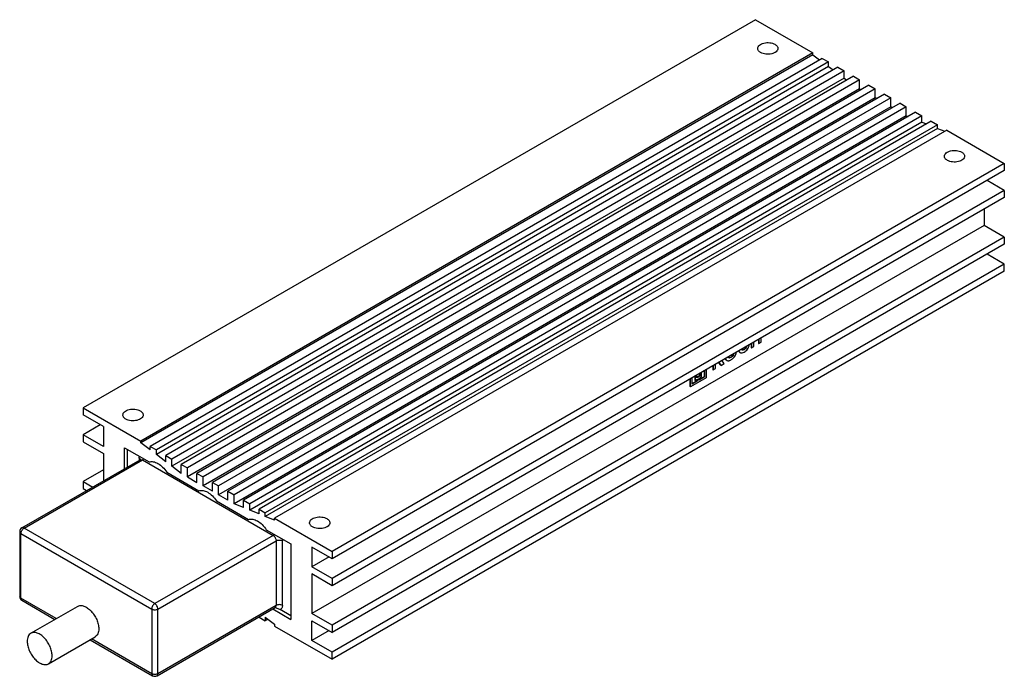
# Model space of a CAD drawing. Header units: millimetres. Extents: x 33 to 257, y 128 to 277.
import ezdxf

# ---------------------------------------------------------------- set-up
doc = ezdxf.new("R2010")
doc.units = ezdxf.units.MM
doc.header["$LTSCALE"] = 26.325819
doc.layers.get('0').update_dxf_attribs({"linetype": 'CONTINUOUS'})

msp = doc.modelspace()

# ---------------------------------------------------------------- linework, layer by layer
at = {"color": 7}
for p, q in [((200.3, 277.02), (47.56, 188.84)), ((200.3, 277.02), (213.38, 269.47)), ((213.38, 269.47), (60.64, 181.29)), ((213.38, 269.06), (60.64, 180.88)), ((213.38, 269.06), (213.38, 269.47)), ((213.38, 269.06), (214.89, 267.89)), ((215.5, 268.24), (62.77, 180.06)), ((216.91, 267.43), (64.18, 179.25)), ((216.91, 266.41), (64.18, 178.23)), ((215.5, 268.24), (216.91, 267.43)), ((216.91, 266.41), (216.91, 267.43)), ((216.91, 266.41), (217.98, 265.59)), ((219.04, 266.2), (66.3, 178.02)), ((220.45, 265.39), (67.72, 177.2)), ((222.57, 264.16), (69.84, 175.98)), ((219.04, 266.2), (220.45, 265.39)), ((220.45, 263.75), (220.45, 265.39)), ((222.57, 264.16), (223.99, 263.34)), ((220.45, 263.75), (67.72, 175.57)), ((223.99, 263.34), (71.25, 175.16)), ((226.11, 262.12), (73.37, 173.94)), ((220.45, 263.75), (221.06, 263.29)), ((223.99, 261.3), (223.99, 263.34)), ((226.11, 262.12), (227.52, 261.3)), ((223.99, 261.3), (71.25, 173.12)), ((227.52, 261.3), (74.79, 173.12)), ((229.64, 260.08), (76.91, 171.9)), ((223.99, 261.3), (224.34, 261.1)), ((227.52, 259.26), (227.52, 261.3)), ((229.64, 260.08), (231.06, 259.26)), ((227.52, 259.26), (74.79, 171.08)), ((231.06, 259.26), (78.32, 171.08)), ((233.18, 258.04), (80.44, 169.86)), ((227.87, 259.06), (227.52, 259.26)), ((231.06, 257.22), (231.06, 259.26)), ((233.18, 258.04), (234.59, 257.22)), ((231.06, 257.22), (78.32, 169.04)), ((234.59, 257.22), (81.86, 169.04)), ((234.59, 255.18), (81.86, 167)), ((236.71, 256), (83.98, 167.82)), ((238.13, 255.18), (85.39, 167)), ((231.41, 257.02), (231.06, 257.22)), ((234.59, 255.18), (234.59, 257.22)), ((234.59, 255.18), (235.02, 255.02)), ((236.71, 256), (238.13, 255.18)), ((238.13, 253.75), (238.13, 255.18)), ((238.13, 253.75), (85.39, 165.57)), ((240.25, 253.95), (87.51, 165.77)), ((241.66, 253.14), (88.93, 164.96)), ((238.13, 253.75), (239.19, 253.34)), ((240.25, 253.95), (241.66, 253.14)), ((241.66, 252.32), (241.66, 253.14)), ((241.66, 252.32), (88.93, 164.14)), ((243.78, 251.91), (91.05, 163.73)), ((241.66, 252.32), (243.36, 251.67)), ((243.78, 251.91), (256.87, 244.36)), ((256.87, 244.36), (104.13, 156.18)), ((256.87, 244.36), (256.87, 242.73)), ((256.87, 242.73), (104.13, 154.55)), ((256.87, 238.24), (252.98, 240.48)), ((256.87, 238.24), (104.13, 150.06)), ((256.87, 238.24), (256.87, 236.6)), ((256.87, 236.6), (104.13, 148.42)), ((252.27, 233.95), (252.27, 230.28)), ((252.27, 230.28), (99.54, 142.1)), ((256.87, 227.62), (252.27, 230.28)), ((256.87, 227.62), (104.13, 139.44)), ((256.87, 225.99), (104.13, 137.81)), ((256.87, 227.62), (256.87, 225.99)), ((256.87, 221.5), (252.98, 223.74)), ((256.87, 221.5), (104.13, 133.32)), ((256.87, 219.87), (104.13, 131.69)), ((256.87, 219.87), (256.87, 221.5)), ((199.95, 202.77), (199.95, 203.74)), ((201.03, 204.37), (201.03, 203.48)), ((201.11, 204.41), (201.11, 203.44)), ((201.11, 203.44), (201.65, 203.75)), ((201.65, 203.75), (201.65, 204.72)), ((196.77, 201.43), (196.84, 201.39)), ((197.73, 202.03), (197.24, 201.97)), ((197.66, 202.07), (197.73, 202.03)), ((199.33, 203.39), (199.33, 202.49)), ((199.33, 202.49), (199.4, 202.45)), ((199.4, 203.43), (199.4, 202.45)), ((199.4, 202.45), (199.95, 202.77)), ((201.03, 203.48), (201.11, 203.44)), ((191.98, 199.14), (192.49, 198.46)), ((193.22, 198.88), (192.68, 199.55)), ((193.73, 199.64), (193.8, 199.6)), ((194.76, 200.28), (194.22, 200.21)), ((194.69, 200.32), (194.76, 200.28)), ((188.69, 197.24), (188.69, 195.9)), ((188.76, 197.28), (188.76, 195.86)), ((189.12, 197.49), (189.12, 195.66)), ((190.63, 198.36), (190.63, 197.47)), ((190.63, 197.47), (190.7, 197.43)), ((190.7, 198.4), (190.7, 197.43)), ((190.7, 197.43), (191.24, 197.74)), ((191.24, 197.74), (191.24, 198.73)), ((192.42, 198.51), (191.95, 199.13)), ((192.42, 198.51), (192.49, 198.46)), ((192.49, 198.46), (193.22, 198.88)), ((185.51, 193.66), (185.51, 195.41)), ((189.12, 195.66), (185.58, 193.61)), ((185.58, 193.61), (185.58, 195.45)), ((185.93, 194.23), (185.93, 195.65)), ((187.1, 194.98), (185.93, 194.31)), ((187.17, 194.94), (185.93, 194.23)), ((186.57, 196.02), (186.57, 195.08)), ((186.57, 195.08), (186.64, 195.04)), ((186.64, 196.06), (186.64, 195.04)), ((186.64, 195.04), (187.17, 195.35)), ((186.99, 195.66), (186.99, 196.26)), ((187.63, 196.11), (186.99, 195.74)), ((187.7, 196.06), (186.99, 195.66)), ((187.1, 195.31), (187.1, 194.98)), ((187.1, 194.98), (187.17, 194.94)), ((187.17, 195.35), (187.17, 194.94)), ((188.69, 195.9), (187.53, 195.23)), ((187.53, 195.55), (188.06, 195.86)), ((188.76, 195.86), (187.53, 195.15)), ((187.53, 195.15), (187.53, 195.55)), ((187.63, 196.63), (187.63, 196.11)), ((187.63, 196.11), (187.7, 196.06)), ((187.7, 196.67), (187.7, 196.06)), ((188.06, 195.86), (188.06, 196.88)), ((188.69, 195.9), (188.76, 195.86)), ((185.51, 193.66), (185.58, 193.61)), ((47.56, 188.84), (47.56, 187.21)), ((47.56, 188.84), (60.64, 181.29)), ((52.16, 184.55), (47.56, 187.21)), ((51.45, 184.96), (47.56, 182.72)), ((52.16, 184.55), (52.16, 180.06)), ((47.56, 182.72), (47.56, 181.08)), ((52.16, 180.06), (47.56, 182.72)), ((60.64, 180.88), (60.64, 181.29)), ((47.56, 181.08), (52.16, 178.43)), ((56.93, 174.99), (56.93, 179.76)), ((56.93, 179.76), (62.53, 176.53)), ((57.64, 175.4), (57.64, 179.35)), ((62.77, 179.25), (60.64, 180.88)), ((62.77, 179.25), (62.77, 180.06)), ((62.77, 180.06), (64.18, 179.25)), ((64.18, 178.23), (64.18, 179.25)), ((33.63, 161.54), (60.5, 177.05)), ((34.13, 161.49), (61, 177)), ((52.16, 178.43), (52.16, 172.24)), ((60.29, 177.41), (60.29, 176.93)), ((60.5, 177.05), (61, 177)), ((61, 177), (90.7, 159.85)), ((66.3, 176.59), (64.18, 178.23)), ((66.3, 176.59), (66.3, 178.02)), ((66.3, 178.02), (67.72, 177.2)), ((67.72, 175.57), (67.72, 177.2)), ((52.16, 174.75), (47.56, 172.1)), ((69.84, 173.94), (67.72, 175.57)), ((69.84, 173.94), (69.84, 175.98)), ((69.84, 175.98), (71.25, 175.16)), ((71.25, 173.12), (71.25, 175.16)), ((66.54, 174.21), (73.84, 169.99)), ((71.25, 173.12), (73.37, 171.9)), ((73.37, 171.9), (73.37, 173.94)), ((73.37, 173.94), (74.79, 173.12)), ((74.79, 171.08), (74.79, 173.12)), ((47.56, 172.1), (47.56, 170.47)), ((47.56, 172.1), (49.74, 170.84)), ((47.56, 170.47), (48.33, 170.03)), ((76.91, 169.86), (74.79, 171.08)), ((76.91, 169.86), (76.91, 171.9)), ((76.91, 171.9), (78.32, 171.08)), ((78.32, 169.04), (78.32, 171.08)), ((80.44, 167.82), (78.32, 169.04)), ((80.44, 167.82), (80.44, 169.86)), ((80.44, 169.86), (81.86, 169.04)), ((81.86, 167), (81.86, 169.04)), ((83.98, 166.18), (83.98, 167.82)), ((83.98, 167.82), (85.39, 167)), ((77.86, 167.68), (85.15, 163.46)), ((83.98, 166.18), (81.86, 167)), ((85.39, 165.57), (85.39, 167)), ((87.51, 164.75), (85.39, 165.57)), ((87.51, 164.75), (87.51, 165.77)), ((87.51, 165.77), (88.93, 164.96)), ((88.93, 164.14), (88.93, 164.96)), ((91.05, 163.32), (88.93, 164.14)), ((91.05, 163.32), (91.05, 163.73)), ((91.05, 163.73), (104.13, 156.18)), ((34.13, 161.49), (33.63, 161.54)), ((63.83, 144.34), (34.13, 161.49)), ((89.17, 161.14), (94.76, 157.92)), ((33.13, 160.67), (33.13, 145.97)), ((33.13, 160.67), (33.42, 160.26)), ((33.42, 145.57), (33.42, 160.26)), ((33.42, 160.26), (63.12, 143.12)), ((90.7, 159.85), (63.83, 144.34)), ((64.53, 143.12), (91.4, 158.63)), ((91.4, 158.63), (91.4, 143.93)), ((92.82, 143.93), (92.82, 158.63)), ((94.76, 157.92), (94.76, 140.77)), ((104.13, 154.55), (99.54, 157.2)), ((99.54, 157.2), (99.54, 152.71)), ((103.42, 154.96), (99.54, 152.71)), ((104.13, 156.18), (104.13, 154.55)), ((104.13, 150.06), (99.54, 152.71)), ((104.13, 148.42), (99.54, 151.08)), ((99.54, 151.08), (99.54, 142.1)), ((104.13, 150.06), (104.13, 148.42)), ((33.42, 145.57), (33.13, 145.97)), ((33.63, 145.11), (33.42, 145.57)), ((41.44, 140.93), (33.42, 145.57)), ((33.63, 145.11), (41.15, 140.77)), ((35.66, 137.6), (46.27, 143.72)), ((64.33, 127.96), (91.2, 143.47)), ((91.4, 143.93), (64.53, 128.42)), ((91.4, 143.93), (91.2, 143.47)), ((91.28, 143.49), (91.31, 143.47)), ((63.12, 143.12), (63.12, 128.42)), ((64.53, 128.42), (64.53, 143.12)), ((87.51, 141.35), (87.51, 141.28)), ((87.51, 141.28), (88.93, 140.46)), ((88.93, 141.28), (91.05, 139.65)), ((88.93, 141.28), (88.93, 140.46)), ((90.64, 143.15), (94.76, 140.77)), ((94.76, 141.59), (92.34, 142.98)), ((104.13, 139.44), (99.54, 142.1)), ((89.54, 140.81), (88.93, 140.46)), ((91.05, 139.65), (91.05, 139.24)), ((91.05, 139.24), (104.13, 131.69)), ((99.54, 140.46), (104.13, 137.81)), ((99.54, 135.97), (99.54, 140.46)), ((104.13, 139.44), (104.13, 137.81)), ((39.66, 130.67), (50.27, 136.79)), ((103.42, 138.22), (99.54, 135.97)), ((49.15, 136.15), (63.33, 127.96)), ((63.12, 128.42), (49.44, 136.32)), ((104.13, 133.32), (99.54, 135.97)), ((104.13, 131.69), (104.13, 133.32)), ((63.12, 128.42), (63.33, 127.96)), ((64.33, 127.96), (64.53, 128.42))]:
    msp.add_line(p, q, dxfattribs=at)
for centre, radius, start, end in [((34.13, 160.67), 1, 119.9999, 180), ((34.13, 145.97), 1, 180, 240.0006), ((91.01, 143.27), 0.359, 41.7891, 48.7008), ((91, 143.25), 0.381, 35.0685, 41.7749), ((63.83, 128.83), 1, 240.0006, 299.9999)]:
    msp.add_arc(centre, radius, start, end, dxfattribs=at)
for points, knots in [([(200.83, 270.49), (200.83, 270.62), (200.91, 270.91), (201.22, 271.26), (201.68, 271.55), (202.26, 271.74), (202.9, 271.83), (203.57, 271.81), (204.2, 271.68), (204.58, 271.53), (204.75, 271.43)], [0, 0, 0, 0, 0.086924, 0.186394, 0.303787, 0.437597, 0.582095, 0.72938, 0.871202, 1, 1, 1, 1]), ([(204.75, 271.43), (204.85, 271.37), (205.04, 271.24), (205.26, 271.01), (205.39, 270.76), (205.43, 270.58), (205.43, 270.49)], [0, 0, 0, 0, 0.289399, 0.54913, 0.782315, 1, 1, 1, 1]), ([(201.5, 269.55), (201.4, 269.61), (201.22, 269.73), (201, 269.96), (200.86, 270.22), (200.83, 270.4), (200.83, 270.49)], [0, 0, 0, 0, 0.289399, 0.54913, 0.782315, 1, 1, 1, 1]), ([(205.43, 270.49), (205.43, 270.36), (205.35, 270.07), (205.03, 269.71), (204.57, 269.43), (203.99, 269.24), (203.35, 269.15), (202.68, 269.17), (202.06, 269.29), (201.67, 269.45), (201.5, 269.55)], [0, 0, 0, 0, 0.086924, 0.186394, 0.303787, 0.437597, 0.582095, 0.72938, 0.871202, 1, 1, 1, 1]), ([(243.25, 245.99), (243.25, 246.13), (243.33, 246.41), (243.65, 246.77), (244.11, 247.05), (244.68, 247.24), (245.33, 247.33), (245.99, 247.32), (246.62, 247.19), (247.01, 247.03), (247.18, 246.93)], [0, 0, 0, 0, 0.086924, 0.186394, 0.303787, 0.437597, 0.582095, 0.72938, 0.871202, 1, 1, 1, 1]), ([(247.18, 246.93), (247.28, 246.87), (247.46, 246.75), (247.68, 246.52), (247.82, 246.26), (247.85, 246.08), (247.85, 245.99)], [0, 0, 0, 0, 0.289399, 0.54913, 0.782315, 1, 1, 1, 1]), ([(243.93, 245.05), (243.83, 245.11), (243.64, 245.24), (243.42, 245.47), (243.28, 245.72), (243.25, 245.91), (243.25, 245.99)], [0, 0, 0, 0, 0.289399, 0.54913, 0.782315, 1, 1, 1, 1]), ([(247.85, 245.99), (247.85, 245.86), (247.77, 245.57), (247.46, 245.22), (247, 244.94), (246.42, 244.74), (245.77, 244.65), (245.11, 244.67), (244.48, 244.8), (244.1, 244.96), (243.93, 245.05)], [0, 0, 0, 0, 0.086924, 0.186394, 0.303787, 0.437597, 0.582095, 0.72938, 0.871202, 1, 1, 1, 1]), ([(194.76, 199.73), (194.83, 199.77), (194.97, 199.86), (195.25, 200.08), (195.68, 200.56), (195.93, 201.09), (196.02, 201.45)], [0, 0, 0, 0, 0.111415, 0.229191, 0.482324, 1, 1, 1, 1]), ([(196.55, 201.76), (196.58, 201.68), (196.66, 201.54), (196.78, 201.43), (196.84, 201.39)], [0, 0, 0, 0, 0.522111, 1, 1, 1, 1]), ([(196.77, 201.43), (196.72, 201.46), (196.66, 201.51), (196.61, 201.58), (196.59, 201.59)], [0, 0, 0, 0, 0.743053, 1, 1, 1, 1]), ([(196.84, 201.39), (196.9, 201.36), (197.04, 201.31), (197.37, 201.31), (197.6, 201.42), (197.75, 201.5)], [0, 0, 0, 0, 0.216356, 0.449756, 1, 1, 1, 1]), ([(197.24, 201.97), (197.2, 201.99), (197.16, 202.03), (197.13, 202.08), (197.12, 202.09)], [0, 0, 0, 0, 0.73807, 1, 1, 1, 1]), ([(197.22, 201.99), (197.28, 201.97), (197.45, 201.96), (197.59, 202.03), (197.66, 202.07)], [0, 0, 0, 0, 0.451535, 1, 1, 1, 1]), ([(197.66, 202.07), (197.72, 202.11), (197.83, 202.18), (198.03, 202.38), (198.14, 202.57), (198.2, 202.71)], [0, 0, 0, 0, 0.227401, 0.475877, 1, 1, 1, 1]), ([(198.31, 202.79), (198.26, 202.63), (198.14, 202.4), (197.92, 202.16), (197.8, 202.07), (197.73, 202.03)], [0, 0, 0, 0, 0.520516, 0.771777, 1, 1, 1, 1]), ([(197.75, 201.5), (197.89, 201.58), (198.17, 201.77), (198.52, 202.16), (198.78, 202.63), (198.88, 202.98), (198.92, 203.15)], [0, 0, 0, 0, 0.228788, 0.482054, 0.746296, 1, 1, 1, 1]), ([(193.56, 199.79), (193.55, 199.8), (193.51, 199.86), (193.48, 199.92), (193.45, 199.97)], [0, 0, 0, 0, 0.241802, 1, 1, 1, 1]), ([(193.5, 200), (193.53, 199.91), (193.6, 199.76), (193.73, 199.64), (193.8, 199.6)], [0, 0, 0, 0, 0.524149, 1, 1, 1, 1]), ([(193.73, 199.64), (193.68, 199.66), (193.62, 199.71), (193.57, 199.77), (193.56, 199.79)], [0, 0, 0, 0, 0.743547, 1, 1, 1, 1]), ([(193.8, 199.6), (193.86, 199.56), (194.01, 199.51), (194.26, 199.52), (194.51, 199.6), (194.68, 199.69), (194.76, 199.73)], [0, 0, 0, 0, 0.214479, 0.448529, 0.710832, 1, 1, 1, 1]), ([(194.22, 200.21), (194.18, 200.24), (194.13, 200.28), (194.1, 200.32), (194.09, 200.34)], [0, 0, 0, 0, 0.740315, 1, 1, 1, 1]), ([(194.2, 200.23), (194.27, 200.2), (194.45, 200.2), (194.61, 200.27), (194.69, 200.32)], [0, 0, 0, 0, 0.450928, 1, 1, 1, 1]), ([(194.69, 200.32), (194.76, 200.36), (194.89, 200.45), (195.06, 200.62), (195.21, 200.83), (195.3, 200.99), (195.33, 201.07)], [0, 0, 0, 0, 0.226787, 0.474706, 0.736307, 1, 1, 1, 1]), ([(195.44, 201.14), (195.38, 200.95), (195.24, 200.7), (194.98, 200.42), (194.83, 200.32), (194.76, 200.28)], [0, 0, 0, 0, 0.521971, 0.772378, 1, 1, 1, 1]), ([(56.58, 187.21), (56.58, 187.34), (56.66, 187.63), (56.97, 187.98), (57.43, 188.26), (58.01, 188.46), (58.65, 188.55), (59.32, 188.53), (59.95, 188.4), (60.33, 188.24), (60.5, 188.15)], [0, 0, 0, 0, 0.086924, 0.186394, 0.303787, 0.437597, 0.582095, 0.72938, 0.871202, 1, 1, 1, 1]), ([(60.5, 188.15), (60.6, 188.09), (60.79, 187.96), (61.01, 187.73), (61.14, 187.48), (61.18, 187.29), (61.18, 187.21)], [0, 0, 0, 0, 0.289399, 0.54913, 0.782315, 1, 1, 1, 1]), ([(57.25, 186.27), (57.15, 186.33), (56.97, 186.45), (56.75, 186.68), (56.61, 186.94), (56.58, 187.12), (56.58, 187.21)], [0, 0, 0, 0, 0.289399, 0.54913, 0.782315, 1, 1, 1, 1]), ([(61.18, 187.21), (61.18, 187.07), (61.1, 186.79), (60.78, 186.43), (60.32, 186.15), (59.75, 185.96), (59.1, 185.87), (58.43, 185.88), (57.81, 186.01), (57.42, 186.17), (57.25, 186.27)], [0, 0, 0, 0, 0.086924, 0.186394, 0.303787, 0.437597, 0.582095, 0.72938, 0.871202, 1, 1, 1, 1]), ([(60.29, 177.41), (60.29, 177.44), (60.29, 177.57), (60.31, 177.7), (60.34, 177.79)], [0, 0, 0, 0, 0.262792, 1, 1, 1, 1]), ([(60.29, 177.41), (60.33, 177.39), (60.45, 177.31), (60.55, 177.18), (60.57, 177.08)], [0, 0, 0, 0, 0.287023, 1, 1, 1, 1]), ([(60.5, 177.05), (60.51, 177.06), (60.55, 177.09), (60.59, 177.12), (60.6, 177.15)], [0, 0, 0, 0, 0.378504, 1, 1, 1, 1]), ([(61, 177), (61.02, 177.01), (61.13, 177.08), (61.22, 177.17), (61.29, 177.24)], [0, 0, 0, 0, 0.234231, 1, 1, 1, 1]), ([(62.53, 176.53), (62.82, 176.63), (63.35, 176.65), (64.02, 176.45), (64.77, 176.09), (65.67, 175.36), (66.27, 174.62), (66.54, 174.21)], [0, 0, 0, 0, 0.192067, 0.302609, 0.424223, 0.697657, 1, 1, 1, 1]), ([(73.84, 169.99), (74.14, 170.1), (74.66, 170.11), (75.33, 169.92), (76.08, 169.55), (76.98, 168.83), (77.58, 168.09), (77.86, 167.68)], [0, 0, 0, 0, 0.192067, 0.302609, 0.424223, 0.697657, 1, 1, 1, 1]), ([(85.15, 163.46), (85.45, 163.57), (85.97, 163.58), (86.64, 163.39), (87.39, 163.02), (88.3, 162.3), (88.89, 161.56), (89.17, 161.14)], [0, 0, 0, 0, 0.192067, 0.302609, 0.424223, 0.697657, 1, 1, 1, 1]), ([(99, 162.71), (99, 162.84), (99.08, 163.13), (99.4, 163.49), (99.86, 163.77), (100.43, 163.96), (101.08, 164.05), (101.75, 164.03), (102.37, 163.91), (102.76, 163.75), (102.93, 163.65)], [0, 0, 0, 0, 0.086924, 0.186394, 0.303787, 0.437597, 0.582095, 0.72938, 0.871202, 1, 1, 1, 1]), ([(102.93, 163.65), (103.03, 163.59), (103.21, 163.47), (103.43, 163.24), (103.57, 162.98), (103.6, 162.8), (103.6, 162.71)], [0, 0, 0, 0, 0.289399, 0.54913, 0.782315, 1, 1, 1, 1]), ([(33.42, 160.26), (33.42, 160.38), (33.46, 160.62), (33.62, 160.97), (33.84, 161.27), (34.03, 161.43), (34.13, 161.49)], [0, 0, 0, 0, 0.23722, 0.500002, 0.762783, 1, 1, 1, 1]), ([(99.68, 161.77), (99.58, 161.83), (99.39, 161.96), (99.17, 162.19), (99.04, 162.44), (99, 162.62), (99, 162.71)], [0, 0, 0, 0, 0.289399, 0.54913, 0.782315, 1, 1, 1, 1]), ([(103.6, 162.71), (103.6, 162.58), (103.52, 162.29), (103.21, 161.94), (102.75, 161.66), (102.17, 161.46), (101.53, 161.37), (100.86, 161.39), (100.23, 161.52), (99.85, 161.67), (99.68, 161.77)], [0, 0, 0, 0, 0.086924, 0.186394, 0.303787, 0.437597, 0.582095, 0.72938, 0.871202, 1, 1, 1, 1]), ([(90.99, 160.09), (90.96, 160.07), (90.88, 159.98), (90.78, 159.9), (90.7, 159.85)], [0, 0, 0, 0, 0.264693, 1, 1, 1, 1]), ([(90.7, 159.85), (90.8, 159.8), (90.99, 159.64), (91.21, 159.33), (91.36, 158.99), (91.4, 158.75), (91.4, 158.63)], [0, 0, 0, 0, 0.237218, 0.499999, 0.762781, 1, 1, 1, 1]), ([(92.77, 159.07), (92.78, 159.03), (92.81, 158.88), (92.82, 158.74), (92.82, 158.63)], [0, 0, 0, 0, 0.260411, 1, 1, 1, 1]), ([(91.4, 158.63), (91.5, 158.69), (91.74, 158.77), (92.11, 158.81), (92.48, 158.77), (92.72, 158.69), (92.82, 158.63)], [0, 0, 0, 0, 0.237218, 0.499999, 0.762781, 1, 1, 1, 1]), ([(46.27, 143.72), (46.47, 143.84), (46.97, 143.97), (47.78, 143.8), (48.61, 143.35), (49.4, 142.65), (50.1, 141.76), (50.65, 140.74), (51, 139.69), (51.1, 138.97), (51.1, 138.63)], [0, 0, 0, 0, 0.08693, 0.1864, 0.303788, 0.4376, 0.582099, 0.729418, 0.87117, 1, 1, 1, 1]), ([(63.83, 144.34), (63.73, 144.28), (63.54, 144.12), (63.31, 143.82), (63.16, 143.48), (63.12, 143.23), (63.12, 143.12)], [0, 0, 0, 0, 0.237217, 0.499998, 0.76278, 1, 1, 1, 1]), ([(64.53, 143.12), (64.53, 143.23), (64.49, 143.48), (64.34, 143.82), (64.12, 144.12), (63.93, 144.28), (63.83, 144.34)], [0, 0, 0, 0, 0.237219, 0.500001, 0.762782, 1, 1, 1, 1]), ([(91.3, 143.52), (91.31, 143.52), (91.35, 143.51), (91.3, 143.52), (91.26, 143.5), (91.22, 143.49), (91.2, 143.47)], [0, 0, 0, 0, 0.195929, 0.284171, 0.578453, 1, 1, 1, 1]), ([(91.31, 143.47), (91.39, 143.42), (91.73, 143.25), (92.09, 143.13), (92.34, 142.98)], [0, 0, 0, 0, 0.245597, 1, 1, 1, 1]), ([(92.82, 143.93), (92.72, 143.99), (92.48, 144.08), (92.11, 144.12), (91.74, 144.08), (91.5, 143.99), (91.4, 143.93)], [0, 0, 0, 0, 0.237219, 0.500001, 0.762782, 1, 1, 1, 1]), ([(92.82, 143.93), (92.82, 143.82), (92.8, 143.62), (92.71, 143.34), (92.56, 143.11), (92.41, 143.02), (92.34, 142.98)], [0, 0, 0, 0, 0.291511, 0.55012, 0.781661, 1, 1, 1, 1]), ([(63.12, 143.12), (63.22, 143.06), (63.45, 142.97), (63.83, 142.93), (64.2, 142.97), (64.43, 143.06), (64.53, 143.12)], [0, 0, 0, 0, 0.237219, 0.500001, 0.762782, 1, 1, 1, 1]), ([(35.66, 137.6), (35.53, 137.52), (35.28, 137.32), (35.02, 136.89), (34.87, 136.36), (34.84, 135.97), (34.84, 135.77)], [0, 0, 0, 0, 0.217766, 0.450897, 0.71037, 1, 1, 1, 1]), ([(40.49, 132.5), (40.49, 132.84), (40.4, 133.56), (40.04, 134.62), (39.49, 135.63), (38.79, 136.53), (38, 137.23), (37.17, 137.68), (36.37, 137.84), (35.86, 137.71), (35.66, 137.6)], [0, 0, 0, 0, 0.128829, 0.270573, 0.417885, 0.562383, 0.6962, 0.813592, 0.913064, 1, 1, 1, 1]), ([(51.1, 138.63), (51.1, 138.42), (51.07, 138.04), (50.91, 137.51), (50.65, 137.08), (50.4, 136.87), (50.27, 136.79)], [0, 0, 0, 0, 0.289703, 0.54909, 0.782217, 1, 1, 1, 1]), ([(34.84, 135.77), (34.84, 135.43), (34.93, 134.71), (35.29, 133.65), (35.84, 132.63), (36.54, 131.74), (37.33, 131.04), (38.15, 130.59), (38.96, 130.43), (39.46, 130.56), (39.66, 130.67)], [0, 0, 0, 0, 0.128829, 0.270573, 0.417885, 0.562383, 0.6962, 0.813592, 0.913064, 1, 1, 1, 1]), ([(39.66, 130.67), (39.8, 130.75), (40.04, 130.95), (40.31, 131.38), (40.46, 131.91), (40.49, 132.3), (40.49, 132.5)], [0, 0, 0, 0, 0.217766, 0.450897, 0.71037, 1, 1, 1, 1]), ([(64.53, 128.42), (64.43, 128.36), (64.2, 128.28), (63.83, 128.24), (63.45, 128.28), (63.22, 128.36), (63.12, 128.42)], [0, 0, 0, 0, 0.237218, 0.499999, 0.762781, 1, 1, 1, 1])]:
    msp.add_open_spline(points, degree=3, knots=knots, dxfattribs=at)

doc.saveas('drawing.dxf')
